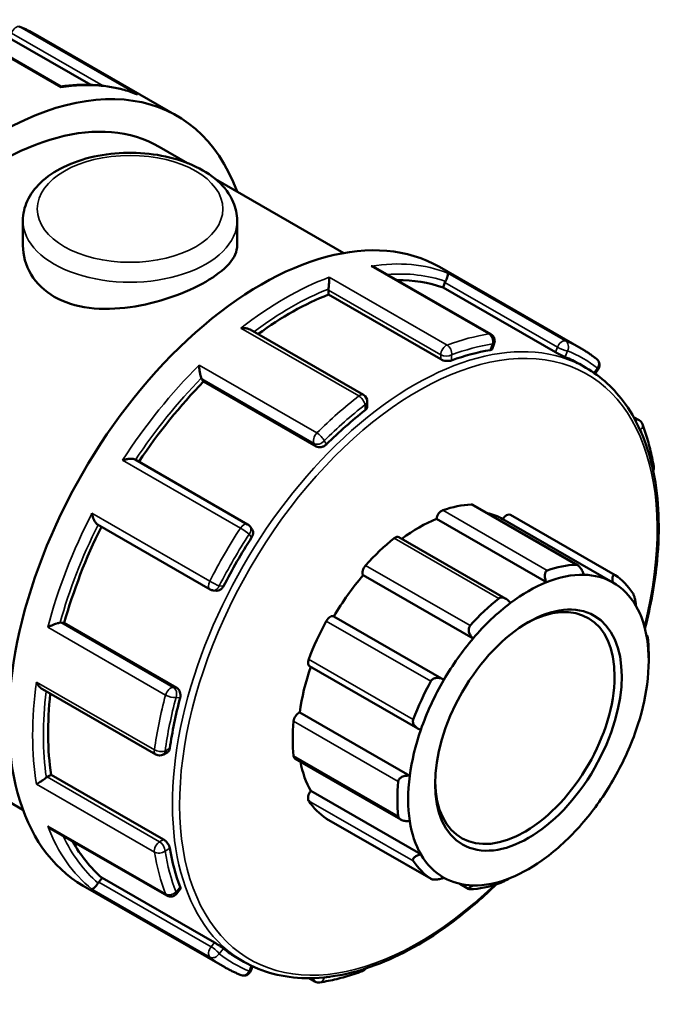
# Model space of a CAD drawing. Header units: millimetres. Extents: x 0 to 901, y -367 to 686.
# Tile 11 of 11: x 772 to 814, y 624 to 686. Entities that reach past the tile are written whole.
import ezdxf

# ---------------------------------------------------------------- set-up
doc = ezdxf.new("R2010")
doc.units = ezdxf.units.MM
doc.layers.add('Visible (ANSI)', color=7, linetype='Continuous', lineweight=50)
doc.layers.add('Visible Narrow (ANSI)', color=7, linetype='Continuous', lineweight=35)

msp = doc.modelspace()

# ---------------------------------------------------------------- linework, layer by layer
at = {"layer": 'Visible (ANSI)'}
for p, q in [((775.032, 681.396), (767.749, 685.59)), ((773.434, 684.692), (782.357, 679.553)), ((771.815, 684.453), (776.938, 681.503)), ((781.234, 677.603), (783.028, 676.57)), ((784.796, 675.553), (792.867, 670.904)), ((772.652, 672.95), (772.652, 671.38)), ((786.152, 672.95), (786.152, 671.38)), ((802.143, 665.784), (794.86, 669.978)), ((798.904, 670.025), (807.827, 664.886)), ((799.123, 668.727), (799.246, 669.042)), ((791.9, 668.284), (791.9, 668.567)), ((806.209, 664.647), (799.123, 668.727)), ((798.985, 664.204), (791.9, 668.284)), ((794.113, 661.958), (786.964, 666.075)), ((802.217, 664.85), (802.351, 665.194)), ((807.717, 663.911), (808.128, 663.674)), ((808.701, 663.308), (808.886, 663.539)), ((784.038, 662.799), (783.916, 662.973)), ((791.123, 658.719), (784.038, 662.799)), ((794.353, 661.242), (794.353, 661.542)), ((811.13, 660.567), (811.478, 660.367)), ((786.813, 653.804), (779.726, 657.885)), ((807.61, 651.222), (801, 655.029)), ((805.636, 650.153), (798.706, 654.143)), ((809.825, 650.141), (802.896, 654.132)), ((803.372, 654.402), (809.962, 650.607)), ((777.359, 653.784), (784.446, 649.703)), ((787.09, 653.487), (786.966, 653.664)), ((803.084, 649.118), (796.349, 652.996)), ((801.014, 646.605), (794.084, 650.596)), ((784.642, 649.641), (784.856, 649.621)), ((799.184, 644.013), (792.254, 648.004)), ((775.044, 647.608), (775.256, 647.589)), ((782.341, 643.509), (775.256, 647.589)), ((811.94, 646.821), (812.001, 646.786)), ((812.085, 645.2), (812.085, 645.591)), ((790.715, 644.866), (797.546, 640.933)), ((773.882, 643.412), (781.029, 639.295)), ((761.024, 642.507), (772.657, 635.808)), ((797.026, 637.963), (790.097, 641.953)), ((781.508, 639.295), (781.769, 639.445)), ((789.809, 639.031), (796.47, 635.195)), ((774.184, 637.881), (774.428, 638.021)), ((781.513, 633.941), (774.428, 638.021)), ((797.726, 633.01), (790.796, 637)), ((791.778, 635.249), (798.368, 631.454)), ((774.439, 634.602), (781.72, 630.409)), ((777.431, 631.258), (777.642, 631.521)), ((784.727, 627.441), (777.642, 631.521)), ((800.76, 630.816), (800.189, 631.145)), ((776.447, 631.028), (785.371, 625.89)), ((782.334, 630.524), (782.565, 630.811)), ((786.159, 626.474), (786.569, 626.238)), ((787.021, 625.667), (787.129, 625.946)), ((791.055, 624.992), (790.693, 625.2))]:
    msp.add_line(p, q, dxfattribs=at)
for centre, start, end in [((801.903, 665.368), 338.80211, 60.06401), ((808.512, 663.84), 321.19183, 51.41016), ((793.873, 661.542), 0, 60.06401), ((811.238, 659.951), 20.927, 60.06401), ((811.929, 657.367), 336.13465, 9.57775), ((786.573, 653.388), 35.02709, 60.06401), ((784.686, 650.119), 240.06401, 264.76275), ((781.269, 639.711), 240.06401, 299.93599), ((781.96, 630.825), 240.06401, 321.19183), ((786.573, 625.84), 248.34008, 338.80211), ((793.873, 626.094), 290.31835, 324.50407), ((791.295, 625.408), 240.06401, 278.91877)]:
    msp.add_arc(centre, 0.48, start, end, dxfattribs=at)
for centre, major_axis, start_param, end_param in [((771.129, 660.055), (11.228, 19.498), 5.832158, 9.875805), ((771.129, 660.055), (10.105, 17.548), 0, 3.141593), ((787.675, 650.527), (11.228, 19.498), 0, 3.141593), ((789.514, 649.468), (10.779, 18.718), 0.102973, 0.329005), ((799.539, 669.015), (-0.24, -0.416), 4.807179, 4.972255), ((792.24, 668.762), (-0.24, -0.416), 5.330778, 5.495853), ((789.514, 649.468), (10.779, 18.718), 0.626572, 0.918061), ((796.938, 645.192), (-10.779, -18.718), 3.580892, 3.745624), ((796.938, 645.192), (10.779, 18.718), 0, 0.080432), ((789.514, 649.468), (10.779, 18.718), 1.15017, 1.458992), ((784.209, 663.339), (-0.24, -0.416), 5.854377, 6.019452), ((796.938, 645.192), (-10.779, -18.718), 4.104491, 4.269222), ((797.575, 644.826), (5.589, 9.706), 0.349739, 0.588871), ((800.76, 654.613), (0.24, 0.416), 0, 0.349739), ((797.575, 644.826), (-5.35, -9.29), 3.775244, 4.064618), ((799.041, 654.269), (0.24, 0.416), 0.588871, 2.182057), ((797.575, 644.826), (5.35, 9.29), 0.005332, 0.177783), ((803.132, 653.986), (0.24, 0.416), 0, 1.553739), ((789.514, 649.468), (10.779, 18.718), 1.678649, 1.987555), ((796.938, 645.192), (-10.779, -18.718), 4.628089, 4.792821), ((797.575, 644.826), (-5.589, -9.706), 4.11965, 4.358782), ((796.109, 652.58), (0.24, 0.416), 0, 0.978058), ((794.389, 650.944), (-0.24, -0.416), 4.358782, 5.951969), ((804.165, 641.031), (5.589, 9.706), 0.349739, 0.588871), ((797.575, 644.826), (-5.35, -9.29), 4.403562, 4.703189), ((804.504, 640.835), (5.35, 9.29), 0.304959, 0.633651), ((804.504, 640.835), (5.35, 9.29), 0.005332, 0.304959), ((804.165, 641.031), (5.589, 9.706), 6.004606, 6.243738), ((804.504, 640.835), (5.35, 9.29), 0.633651, 0.933278), ((804.504, 640.835), (5.35, 9.29), 5.959826, 6.288518), ((804.278, 640.966), (3.992, 6.933), 2.37399, 7.050788), ((804.165, 641.031), (-5.589, -9.706), 4.11965, 4.358782), ((804.504, 640.835), (5.35, 9.29), 0.933278, 1.261969), ((804.504, 640.835), (5.35, 9.29), 5.660199, 5.959826), ((792.018, 647.586), (0.24, 0.416), 0.01319, 1.606376), ((774.875, 647.171), (0.24, 0.416), 0.259866, 0.424941), ((797.575, 644.826), (-5.589, -9.706), 4.747969, 4.987101), ((804.165, 641.031), (5.589, 9.706), 5.495853, 5.615419), ((804.504, 640.835), (5.35, 9.29), 1.261969, 1.561596), ((804.504, 640.835), (-5.35, -9.29), 2.189915, 2.518607), ((797.575, 644.826), (-5.35, -9.29), 5.033948, 5.331508), ((790.955, 645.282), (-0.24, -0.416), 4.987101, 6.283185), ((804.165, 641.031), (-5.589, -9.706), 4.747969, 4.987101), ((804.504, 640.835), (5.35, 9.29), 1.561596, 1.890288), ((804.504, 640.835), (-5.35, -9.29), 1.890288, 2.189915), ((789.514, 649.468), (10.779, 18.718), 2.219469, 2.511154), ((796.938, 645.192), (-10.779, -18.718), 5.151688, 5.31642), ((790.049, 641.537), (0.24, 0.416), 0.641509, 2.234695), ((797.575, 644.826), (-5.589, -9.706), 5.376288, 5.615419), ((804.504, 640.835), (5.35, 9.29), 1.890288, 2.189915), ((804.504, 640.835), (-5.35, -9.29), 1.561596, 1.890288), ((790.049, 639.446), (-0.24, -0.416), 5.615419, 6.283185), ((797.575, 644.826), (-5.35, -9.29), 5.691466, 5.959826), ((804.504, 640.835), (5.35, 9.29), 2.189915, 2.518607), ((774.184, 637.488), (-0.24, -0.416), 3.925057, 4.090133), ((804.165, 641.031), (-5.589, -9.706), 5.376288, 5.615419), ((804.504, 640.835), (-5.35, -9.29), 1.261969, 1.561596), ((790.955, 636.745), (-0.24, -0.416), 4.41142, 6.004606), ((797.575, 644.826), (-5.589, -9.706), 6.004606, 6.243738), ((792.018, 635.665), (-0.24, -0.416), 6.243738, 6.283185), ((804.504, 640.835), (-5.35, -9.29), 5.660199, 5.959826), ((804.504, 640.835), (-5.35, -9.29), 0.933278, 1.261969), ((789.514, 649.468), (-10.779, -18.718), 5.949046, 6.176345), ((796.938, 645.192), (-10.779, -18.718), 5.675287, 5.840019), ((804.504, 640.835), (-5.35, -9.29), 5.959826, 6.288518), ((804.165, 641.031), (-5.589, -9.706), 6.004606, 6.243738), ((804.504, 640.835), (-5.35, -9.29), 0.633651, 0.933278), ((777.601, 631.016), (-0.24, -0.416), 4.448656, 4.613731), ((804.504, 640.835), (-5.35, -9.29), 0.005332, 0.304959), ((804.165, 641.031), (-5.589, -9.706), 0.349739, 0.588871), ((804.504, 640.835), (-5.35, -9.29), 0.304959, 0.633651), ((796.938, 645.192), (-10.779, -18.718), 6.198886, 6.283185)]:
    msp.add_ellipse(centre, major_axis=major_axis, ratio=0.578093, start_param=start_param, end_param=end_param, dxfattribs=at)
msp.add_ellipse((804.504, 640.835), major_axis=(-4.152, -7.21), ratio=0.578093, dxfattribs=at)
for points, knots in [([(773.434, 684.692), (773.368, 684.73), (773.302, 684.767), (773.168, 684.839), (773.101, 684.873), (772.965, 684.941), (772.896, 684.975), (772.759, 685.039), (772.689, 685.07), (772.549, 685.13), (772.479, 685.159), (772.408, 685.187)], [5.49972085, 5.49972085, 5.49972085, 5.49972085, 5.516499, 5.516499, 5.53327714, 5.53327714, 5.55005529, 5.55005529, 5.56683343, 5.56683343, 5.58361158, 5.58361158, 5.58361158, 5.58361158]), ([(779.8, 680.925), (779.513, 681.037), (779.219, 681.133), (778.616, 681.294), (778.308, 681.358), (777.679, 681.453), (777.359, 681.484), (776.708, 681.514), (776.377, 681.513), (775.709, 681.479), (775.37, 681.446), (775.029, 681.398)], [5.5862221, 5.5862221, 5.5862221, 5.5862221, 5.6539175, 5.6539175, 5.7216129, 5.7216129, 5.7893083, 5.7893083, 5.8570037, 5.8570037, 5.9244622, 5.9244622, 5.9244622, 5.9244622]), ([(775.05, 681.334), (775.05, 681.334), (775.05, 681.335), (775.048, 681.361), (775.044, 681.379), (775.037, 681.392), (775.034, 681.395), (775.032, 681.396)], [-0.00044046, -0.00044046, -0.00044046, -0.00044046, 0, 0, 0.0212066, 0.0212066, 0.02851151, 0.02851151, 0.02851151, 0.02851151]), ([(779.8, 680.925), (779.824, 680.915), (779.847, 680.905), (779.872, 680.893), (779.873, 680.892), (779.874, 680.892)], [0.083443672, 0.083443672, 0.083443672, 0.083443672, 0.091188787, 0.091188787, 0.091625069, 0.091625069, 0.091625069, 0.091625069]), ([(772.652, 672.95), (772.652, 673.372), (772.749, 673.792), (773.118, 674.602), (773.404, 674.986), (774.162, 675.717), (774.656, 676.05), (775.796, 676.608), (776.447, 676.829), (777.819, 677.128), (778.538, 677.208), (779.978, 677.227), (780.698, 677.166), (782.077, 676.906), (782.736, 676.707), (783.935, 676.176), (784.474, 675.844), (785.35, 675.06), (785.695, 674.612), (786.067, 673.742), (786.152, 673.347), (786.152, 672.95)], [2.356194, 2.356194, 2.356194, 2.356194, 2.612893, 2.612893, 2.894422, 2.894422, 3.22149, 3.22149, 3.564496, 3.564496, 3.904707, 3.904707, 4.242846, 4.242846, 4.582585, 4.582585, 4.925588, 4.925588, 5.256289, 5.256289, 5.497787, 5.497787, 5.497787, 5.497787]), ([(786.152, 671.38), (786.152, 671.013), (785.985, 670.619), (785.299, 669.836), (784.779, 669.445), (783.571, 668.75), (782.808, 668.402), (781.145, 667.831), (780.244, 667.611), (778.56, 667.374), (777.66, 667.343), (775.997, 667.555), (775.234, 667.803), (774.025, 668.499), (773.505, 668.99), (772.819, 670.13), (772.652, 670.776), (772.652, 671.38)], [0.512917, 0.512917, 0.512917, 0.512917, 0.769256, 0.769256, 1.025595, 1.025595, 1.281935, 1.281935, 1.538274, 1.538274, 1.794732, 1.794732, 2.05119, 2.05119, 2.307649, 2.307649, 2.564107, 2.564107, 2.564107, 2.564107]), ([(794.86, 669.978), (794.84, 669.989), (794.82, 670), (794.736, 670.04), (794.668, 670.063), (794.597, 670.078), (794.596, 670.079), (794.594, 670.079)], [0.06294804, 0.06294804, 0.06294804, 0.06294804, 0.06985805, 0.06985805, 0.09118879, 0.09118879, 0.09162507, 0.09162507, 0.09162507, 0.09162507]), ([(799.419, 669.637), (799.419, 669.637), (799.419, 669.636), (799.427, 669.626), (799.431, 669.61), (799.432, 669.563), (799.429, 669.534), (799.413, 669.461), (799.401, 669.416), (799.37, 669.325), (799.354, 669.282), (799.318, 669.197), (799.299, 669.157), (799.278, 669.116), (799.278, 669.115), (799.277, 669.114)], [-0.00044046, -0.00044046, -0.00044046, -0.00044046, 0, 0, 0.0212066, 0.0212066, 0.04142834, 0.04142834, 0.06239658, 0.06239658, 0.07809051, 0.07809051, 0.09172139, 0.09172139, 0.09205691, 0.09205691, 0.09205691, 0.09205691]), ([(791.96, 669.378), (791.96, 669.377), (791.96, 669.377), (791.96, 669.342), (791.959, 669.302), (791.955, 669.211), (791.953, 669.16), (791.946, 669.047), (791.941, 668.984), (791.931, 668.867), (791.926, 668.815), (791.916, 668.719), (791.91, 668.676), (791.905, 668.636), (791.905, 668.635), (791.905, 668.634)], [-0.00044046, -0.00044046, -0.00044046, -0.00044046, 0, 0, 0.0212066, 0.0212066, 0.04142834, 0.04142834, 0.06239658, 0.06239658, 0.07809051, 0.07809051, 0.09172139, 0.09172139, 0.09205691, 0.09205691, 0.09205691, 0.09205691]), ([(786.964, 666.075), (786.917, 666.102), (786.863, 666.123), (786.744, 666.157), (786.676, 666.168), (786.537, 666.179), (786.465, 666.178), (786.392, 666.17), (786.39, 666.17), (786.389, 666.17)], [0.03164245, 0.03164245, 0.03164245, 0.03164245, 0.04954636, 0.04954636, 0.06985805, 0.06985805, 0.09118879, 0.09118879, 0.09162507, 0.09162507, 0.09162507, 0.09162507]), ([(802.217, 664.851), (802.213, 664.838), (802.204, 664.827), (802.168, 664.802), (802.133, 664.79), (802.092, 664.783)], [0.18932329, 0.18932329, 0.18932329, 0.18932329, 0.20032652, 0.20032652, 0.21868975, 0.21868975, 0.21868975, 0.21868975]), ([(806.813, 664.351), (806.78, 664.364), (806.737, 664.383), (806.637, 664.428), (806.581, 664.454), (806.473, 664.507), (806.415, 664.536), (806.304, 664.594), (806.251, 664.623), (806.209, 664.647)], [0.07298299, 0.07298299, 0.07298299, 0.07298299, 0.09127887, 0.09127887, 0.10957475, 0.10957475, 0.12770563, 0.12770563, 0.1458365, 0.1458365, 0.1458365, 0.1458365]), ([(808.812, 664.215), (808.749, 664.265), (808.686, 664.314), (808.559, 664.409), (808.494, 664.456), (808.364, 664.547), (808.299, 664.592), (808.166, 664.68), (808.099, 664.722), (807.964, 664.806), (807.896, 664.846), (807.827, 664.886)], [5.41196271, 5.41196271, 5.41196271, 5.41196271, 5.42951434, 5.42951434, 5.44706597, 5.44706597, 5.4646176, 5.4646176, 5.48216922, 5.48216922, 5.49972085, 5.49972085, 5.49972085, 5.49972085]), ([(799.664, 664.138), (799.622, 664.122), (799.568, 664.11), (799.449, 664.098), (799.384, 664.099), (799.264, 664.111), (799.2, 664.122), (799.082, 664.157), (799.028, 664.18), (798.985, 664.204)], [0.07298284, 0.07298284, 0.07298284, 0.07298284, 0.09134608, 0.09134608, 0.10970931, 0.10970931, 0.12777281, 0.12777281, 0.1458363, 0.1458363, 0.1458363, 0.1458363]), ([(783.754, 663.837), (783.754, 663.836), (783.754, 663.834), (783.756, 663.78), (783.76, 663.721), (783.771, 663.599), (783.778, 663.536), (783.797, 663.404), (783.809, 663.334), (783.833, 663.216), (783.845, 663.167), (783.868, 663.083), (783.88, 663.049), (783.891, 663.02), (783.891, 663.019), (783.892, 663.018)], [-0.00044046, -0.00044046, -0.00044046, -0.00044046, 0, 0, 0.0212066, 0.0212066, 0.04142834, 0.04142834, 0.06239658, 0.06239658, 0.07809051, 0.07809051, 0.09172139, 0.09172139, 0.09205691, 0.09205691, 0.09205691, 0.09205691]), ([(811.845, 647.248), (812.224, 648.703), (812.482, 650.139), (812.803, 653.514), (812.729, 655.394), (812.051, 658.742), (811.448, 660.21), (809.925, 662.35), (809.089, 663.121), (808.128, 663.674)], [4.37263, 4.37263, 4.37263, 4.37263, 4.596534, 4.596534, 4.919008, 4.919008, 5.240764, 5.240764, 5.499721, 5.499721, 5.499721, 5.499721]), ([(794.353, 661.242), (794.353, 661.201), (794.341, 661.157), (794.292, 661.072), (794.255, 661.032), (794.212, 660.998)], [0.18209741, 0.18209741, 0.18209741, 0.18209741, 0.20032652, 0.20032652, 0.21868975, 0.21868975, 0.21868975, 0.21868975]), ([(812.402, 657.447), (812.37, 657.638), (812.335, 657.826), (812.258, 658.198), (812.217, 658.381), (812.127, 658.743), (812.08, 658.922), (811.978, 659.274), (811.924, 659.447), (811.81, 659.789), (811.75, 659.957), (811.686, 660.122)], [4.8883639, 4.8883639, 4.8883639, 4.8883639, 4.9226937, 4.9226937, 4.9570235, 4.9570235, 4.9913533, 4.9913533, 5.025683, 5.025683, 5.0600128, 5.0600128, 5.0600128, 5.0600128]), ([(791.785, 658.848), (791.744, 658.808), (791.692, 658.769), (791.578, 658.709), (791.515, 658.688), (791.397, 658.665), (791.335, 658.662), (791.219, 658.677), (791.165, 658.695), (791.123, 658.719)], [0.07298284, 0.07298284, 0.07298284, 0.07298284, 0.09134608, 0.09134608, 0.10970931, 0.10970931, 0.12777281, 0.12777281, 0.1458363, 0.1458363, 0.1458363, 0.1458363]), ([(779.726, 657.885), (779.71, 657.895), (779.69, 657.903), (779.63, 657.922), (779.585, 657.929), (779.473, 657.938), (779.405, 657.936), (779.268, 657.922), (779.2, 657.911), (779.065, 657.881), (778.997, 657.862), (778.933, 657.839), (778.931, 657.839), (778.93, 657.838)], [0.00477088, 0.00477088, 0.00477088, 0.00477088, 0.01348898, 0.01348898, 0.0289475, 0.0289475, 0.04954636, 0.04954636, 0.06985805, 0.06985805, 0.09118879, 0.09118879, 0.09162507, 0.09162507, 0.09162507, 0.09162507]), ([(777.001, 654.498), (777.002, 654.496), (777.002, 654.495), (777.015, 654.429), (777.031, 654.362), (777.072, 654.232), (777.096, 654.168), (777.152, 654.043), (777.185, 653.982), (777.248, 653.888), (777.277, 653.852), (777.325, 653.807), (777.342, 653.794), (777.359, 653.784)], [-0.00044046, -0.00044046, -0.00044046, -0.00044046, 0, 0, 0.0212066, 0.0212066, 0.04142834, 0.04142834, 0.06239658, 0.06239658, 0.07809051, 0.07809051, 0.08743383, 0.08743383, 0.08743383, 0.08743383]), ([(787.09, 653.487), (787.093, 653.483), (787.096, 653.479), (787.127, 653.43), (787.144, 653.377), (787.158, 653.27), (787.154, 653.209), (787.123, 653.089), (787.097, 653.029), (787.064, 652.978)], [0.16211725, 0.16211725, 0.16211725, 0.16211725, 0.16389979, 0.16389979, 0.18196328, 0.18196328, 0.20032652, 0.20032652, 0.21868975, 0.21868975, 0.21868975, 0.21868975]), ([(807.493, 651.256), (807.515, 651.257), (807.538, 651.253), (807.587, 651.236), (807.611, 651.223), (807.685, 651.172), (807.732, 651.123), (807.822, 651.009), (807.868, 650.932), (807.943, 650.777), (807.973, 650.698), (807.995, 650.625)], [0.09051111, 0.09051111, 0.09051111, 0.09051111, 0.10071888, 0.10071888, 0.11092666, 0.11092666, 0.13134221, 0.13134221, 0.15618221, 0.15618221, 0.1795093, 0.1795093, 0.1795093, 0.1795093]), ([(805.636, 650.153), (805.603, 650.224), (805.575, 650.303), (805.539, 650.466), (805.531, 650.55), (805.541, 650.685), (805.556, 650.746), (805.596, 650.819), (805.613, 650.841), (805.651, 650.875), (805.673, 650.888), (805.696, 650.896)], [0.17258948, 0.17258948, 0.17258948, 0.17258948, 0.19591657, 0.19591657, 0.22075657, 0.22075657, 0.24117212, 0.24117212, 0.2513799, 0.2513799, 0.26158767, 0.26158767, 0.26158767, 0.26158767]), ([(809.825, 650.141), (809.814, 650.212), (809.807, 650.285), (809.807, 650.42), (809.814, 650.482), (809.84, 650.566), (809.859, 650.598), (809.895, 650.62), (809.909, 650.623), (809.939, 650.619), (809.955, 650.613), (809.971, 650.602)], [0.17258948, 0.17258948, 0.17258948, 0.17258948, 0.19591657, 0.19591657, 0.22075657, 0.22075657, 0.24117212, 0.24117212, 0.2513799, 0.2513799, 0.26158767, 0.26158767, 0.26158767, 0.26158767]), ([(785.286, 649.9), (785.258, 649.845), (785.22, 649.792), (785.131, 649.705), (785.08, 649.671), (784.981, 649.629), (784.926, 649.618), (784.868, 649.62), (784.862, 649.621), (784.856, 649.621)], [0.07298284, 0.07298284, 0.07298284, 0.07298284, 0.09134608, 0.09134608, 0.10970931, 0.10970931, 0.12777281, 0.12777281, 0.12976611, 0.12976611, 0.12976611, 0.12976611]), ([(802.634, 649.133), (802.657, 649.152), (802.684, 649.167), (802.742, 649.188), (802.773, 649.194), (802.869, 649.199), (802.936, 649.184), (803.068, 649.132), (803.142, 649.086), (803.271, 648.976), (803.327, 648.913), (803.373, 648.85)], [0.09051111, 0.09051111, 0.09051111, 0.09051111, 0.10071888, 0.10071888, 0.11092666, 0.11092666, 0.13134221, 0.13134221, 0.15618221, 0.15618221, 0.1795093, 0.1795093, 0.1795093, 0.1795093]), ([(811.082, 649.474), (811.093, 649.456), (811.105, 649.434), (811.129, 649.384), (811.141, 649.355), (811.174, 649.262), (811.195, 649.191), (811.23, 649.045), (811.247, 648.958), (811.271, 648.799), (811.279, 648.725), (811.283, 648.661)], [0.09051111, 0.09051111, 0.09051111, 0.09051111, 0.10071888, 0.10071888, 0.11092666, 0.11092666, 0.13134221, 0.13134221, 0.15618221, 0.15618221, 0.1795093, 0.1795093, 0.1795093, 0.1795093]), ([(774.994, 647.607), (774.964, 647.602), (774.929, 647.595), (774.845, 647.574), (774.797, 647.559), (774.684, 647.522), (774.618, 647.498), (774.493, 647.448), (774.434, 647.422), (774.321, 647.37), (774.267, 647.343), (774.218, 647.317), (774.217, 647.316), (774.216, 647.316)], [0, 0, 0, 0, 0.01348898, 0.01348898, 0.0289475, 0.0289475, 0.04954636, 0.04954636, 0.06985805, 0.06985805, 0.09118879, 0.09118879, 0.09162507, 0.09162507, 0.09162507, 0.09162507]), ([(801.014, 646.605), (800.958, 646.659), (800.903, 646.723), (800.812, 646.869), (800.777, 646.952), (800.744, 647.099), (800.739, 647.173), (800.758, 647.276), (800.768, 647.309), (800.797, 647.371), (800.815, 647.399), (800.837, 647.423)], [0.17258948, 0.17258948, 0.17258948, 0.17258948, 0.19591657, 0.19591657, 0.22075657, 0.22075657, 0.24117212, 0.24117212, 0.2513799, 0.2513799, 0.26158767, 0.26158767, 0.26158767, 0.26158767]), ([(811.982, 646.576), (811.982, 646.627), (811.983, 646.675), (811.987, 646.749), (811.991, 646.775), (812, 646.79), (812.005, 646.785), (812.013, 646.753), (812.016, 646.738), (812.022, 646.7), (812.025, 646.677), (812.028, 646.651)], [0.17258948, 0.17258948, 0.17258948, 0.17258948, 0.19591657, 0.19591657, 0.22075657, 0.22075657, 0.24117212, 0.24117212, 0.2513799, 0.2513799, 0.26158767, 0.26158767, 0.26158767, 0.26158767]), ([(773.51, 643.863), (773.511, 643.862), (773.511, 643.861), (773.541, 643.795), (773.576, 643.733), (773.653, 643.619), (773.696, 643.566), (773.785, 643.478), (773.832, 643.44), (773.882, 643.412)], [-0.00044046, -0.00044046, -0.00044046, -0.00044046, 0, 0, 0.0212066, 0.0212066, 0.04142834, 0.04142834, 0.06033088, 0.06033088, 0.06033088, 0.06033088]), ([(798.359, 643.915), (798.375, 643.944), (798.396, 643.972), (798.445, 644.021), (798.474, 644.042), (798.566, 644.095), (798.637, 644.115), (798.785, 644.131), (798.874, 644.124), (799.039, 644.083), (799.116, 644.051), (799.184, 644.013)], [0.09051111, 0.09051111, 0.09051111, 0.09051111, 0.10071888, 0.10071888, 0.11092666, 0.11092666, 0.13134221, 0.13134221, 0.15618221, 0.15618221, 0.1795093, 0.1795093, 0.1795093, 0.1795093]), ([(782.341, 643.509), (782.384, 643.484), (782.426, 643.447), (782.497, 643.354), (782.525, 643.298), (782.564, 643.185), (782.577, 643.12), (782.582, 642.991), (782.575, 642.927), (782.561, 642.871)], [0.1458363, 0.1458363, 0.1458363, 0.1458363, 0.16389979, 0.16389979, 0.18196328, 0.18196328, 0.20032652, 0.20032652, 0.21868975, 0.21868975, 0.21868975, 0.21868975]), ([(797.726, 640.854), (797.652, 640.877), (797.576, 640.912), (797.434, 641.004), (797.369, 641.063), (797.282, 641.18), (797.25, 641.243), (797.228, 641.343), (797.225, 641.377), (797.23, 641.444), (797.237, 641.477), (797.248, 641.508)], [0.17258948, 0.17258948, 0.17258948, 0.17258948, 0.19591657, 0.19591657, 0.22075657, 0.22075657, 0.24117212, 0.24117212, 0.2513799, 0.2513799, 0.26158767, 0.26158767, 0.26158767, 0.26158767]), ([(781.91, 639.69), (781.902, 639.636), (781.886, 639.584), (781.837, 639.499), (781.804, 639.466), (781.769, 639.445)], [0.07298284, 0.07298284, 0.07298284, 0.07298284, 0.09134608, 0.09134608, 0.10966858, 0.10966858, 0.10966858, 0.10966858]), ([(796.302, 637.595), (796.305, 637.624), (796.313, 637.653), (796.338, 637.709), (796.356, 637.736), (796.419, 637.81), (796.477, 637.851), (796.608, 637.917), (796.693, 637.942), (796.863, 637.968), (796.948, 637.97), (797.026, 637.963)], [0.09051111, 0.09051111, 0.09051111, 0.09051111, 0.10071888, 0.10071888, 0.11092666, 0.11092666, 0.13134221, 0.13134221, 0.15618221, 0.15618221, 0.1795093, 0.1795093, 0.1795093, 0.1795093]), ([(774.128, 637.843), (774.097, 637.819), (774.062, 637.793), (773.985, 637.737), (773.943, 637.707), (773.847, 637.64), (773.794, 637.604), (773.699, 637.54), (773.656, 637.512), (773.577, 637.462), (773.542, 637.441), (773.511, 637.423), (773.511, 637.423), (773.51, 637.423)], [0, 0, 0, 0, 0.01348898, 0.01348898, 0.0289475, 0.0289475, 0.04954636, 0.04954636, 0.06985805, 0.06985805, 0.09118879, 0.09118879, 0.09162507, 0.09162507, 0.09162507, 0.09162507]), ([(797.026, 635.095), (796.948, 635.089), (796.863, 635.09), (796.693, 635.11), (796.608, 635.132), (796.477, 635.187), (796.419, 635.222), (796.356, 635.286), (796.338, 635.31), (796.313, 635.359), (796.305, 635.385), (796.302, 635.411)], [0.17258948, 0.17258948, 0.17258948, 0.17258948, 0.19591657, 0.19591657, 0.22075657, 0.22075657, 0.24117212, 0.24117212, 0.2513799, 0.2513799, 0.26158767, 0.26158767, 0.26158767, 0.26158767]), ([(774.216, 634.783), (774.217, 634.782), (774.218, 634.781), (774.267, 634.728), (774.32, 634.681), (774.397, 634.628), (774.417, 634.614), (774.439, 634.602)], [-0.00044046, -0.00044046, -0.00044046, -0.00044046, 0, 0, 0.0212066, 0.0212066, 0.02876067, 0.02876067, 0.02876067, 0.02876067]), ([(781.513, 633.941), (781.556, 633.917), (781.602, 633.881), (781.691, 633.797), (781.733, 633.747), (781.804, 633.649), (781.837, 633.593), (781.886, 633.484), (781.902, 633.431), (781.91, 633.386)], [0.1458363, 0.1458363, 0.1458363, 0.1458363, 0.16389979, 0.16389979, 0.18196328, 0.18196328, 0.20032652, 0.20032652, 0.21868975, 0.21868975, 0.21868975, 0.21868975]), ([(797.248, 632.588), (797.237, 632.605), (797.23, 632.624), (797.225, 632.664), (797.228, 632.684), (797.25, 632.745), (797.282, 632.786), (797.369, 632.862), (797.434, 632.901), (797.576, 632.966), (797.652, 632.991), (797.726, 633.01)], [0.09051111, 0.09051111, 0.09051111, 0.09051111, 0.10071888, 0.10071888, 0.11092666, 0.11092666, 0.13134221, 0.13134221, 0.15618221, 0.15618221, 0.1795093, 0.1795093, 0.1795093, 0.1795093]), ([(777.385, 631.195), (777.36, 631.157), (777.335, 631.121), (777.279, 631.047), (777.25, 631.011), (777.187, 630.939), (777.154, 630.905), (777.098, 630.854), (777.074, 630.836), (777.032, 630.812), (777.015, 630.807), (777.002, 630.809), (777.002, 630.809), (777.001, 630.809)], [0, 0, 0, 0, 0.01348898, 0.01348898, 0.0289475, 0.0289475, 0.04954636, 0.04954636, 0.06985805, 0.06985805, 0.09118879, 0.09118879, 0.09162507, 0.09162507, 0.09162507, 0.09162507]), ([(786.569, 626.238), (787.724, 625.573), (789.058, 625.223), (791.96, 625.179), (793.533, 625.496), (796.765, 626.772), (798.426, 627.74), (800.872, 629.625), (801.693, 630.339), (802.489, 631.117)], [2.358128, 2.358128, 2.358128, 2.358128, 2.669022, 2.669022, 2.986132, 2.986132, 3.308207, 3.308207, 3.474501, 3.474501, 3.474501, 3.474501]), ([(799.184, 631.529), (799.116, 631.504), (799.039, 631.48), (798.874, 631.44), (798.785, 631.424), (798.637, 631.411), (798.566, 631.409), (798.474, 631.42), (798.445, 631.425), (798.396, 631.44), (798.375, 631.449), (798.359, 631.46)], [0.17258948, 0.17258948, 0.17258948, 0.17258948, 0.19591657, 0.19591657, 0.22075657, 0.22075657, 0.24117212, 0.24117212, 0.2513799, 0.2513799, 0.26158767, 0.26158767, 0.26158767, 0.26158767]), ([(803.373, 631.518), (803.327, 631.492), (803.271, 631.461), (803.142, 631.394), (803.068, 631.357), (802.936, 631.293), (802.869, 631.261), (802.773, 631.22), (802.742, 631.207), (802.684, 631.184), (802.657, 631.173), (802.634, 631.165)], [0.17258948, 0.17258948, 0.17258948, 0.17258948, 0.19591657, 0.19591657, 0.22075657, 0.22075657, 0.24117212, 0.24117212, 0.2513799, 0.2513799, 0.26158767, 0.26158767, 0.26158767, 0.26158767]), ([(782.561, 630.954), (782.575, 630.916), (782.582, 630.879), (782.578, 630.835), (782.573, 630.822), (782.565, 630.811)], [0.07298284, 0.07298284, 0.07298284, 0.07298284, 0.09134608, 0.09134608, 0.10237228, 0.10237228, 0.10237228, 0.10237228]), ([(800.837, 630.805), (800.815, 630.805), (800.797, 630.806), (800.768, 630.811), (800.758, 630.816), (800.739, 630.835), (800.744, 630.854), (800.777, 630.898), (800.812, 630.927), (800.903, 630.987), (800.958, 631.018), (801.014, 631.046)], [0.09051111, 0.09051111, 0.09051111, 0.09051111, 0.10071888, 0.10071888, 0.11092666, 0.11092666, 0.13134221, 0.13134221, 0.15618221, 0.15618221, 0.1795093, 0.1795093, 0.1795093, 0.1795093]), ([(784.727, 627.441), (784.77, 627.416), (784.821, 627.386), (784.926, 627.319), (784.981, 627.283), (785.08, 627.216), (785.131, 627.18), (785.22, 627.116), (785.258, 627.087), (785.286, 627.065)], [0.1458363, 0.1458363, 0.1458363, 0.1458363, 0.16389979, 0.16389979, 0.18196328, 0.18196328, 0.20032652, 0.20032652, 0.21868975, 0.21868975, 0.21868975, 0.21868975]), ([(785.371, 625.89), (785.436, 625.852), (785.503, 625.815), (785.636, 625.743), (785.704, 625.708), (785.839, 625.64), (785.908, 625.607), (786.046, 625.543), (786.115, 625.512), (786.255, 625.452), (786.325, 625.422), (786.396, 625.394)], [2.3581282, 2.3581282, 2.3581282, 2.3581282, 2.37490634, 2.37490634, 2.39168449, 2.39168449, 2.40846263, 2.40846263, 2.42524078, 2.42524078, 2.44201892, 2.44201892, 2.44201892, 2.44201892]), ([(791.369, 624.933), (791.544, 624.961), (791.719, 624.992), (792.071, 625.063), (792.248, 625.103), (792.603, 625.19), (792.781, 625.237), (793.139, 625.34), (793.319, 625.395), (793.678, 625.513), (793.859, 625.577), (794.04, 625.644)], [2.7939688, 2.7939688, 2.7939688, 2.7939688, 2.8282986, 2.8282986, 2.8626284, 2.8626284, 2.8969582, 2.8969582, 2.9312879, 2.9312879, 2.9656177, 2.9656177, 2.9656177, 2.9656177])]:
    msp.add_open_spline(points, degree=3, knots=knots, dxfattribs=at)
at = {"layer": 'Visible Narrow (ANSI)'}
for p, q in [((767.625, 685.609), (775.05, 681.334)), ((779.874, 680.892), (772.45, 685.167)), ((771.937, 684.768), (777.71, 681.443)), ((794.594, 670.079), (802.019, 665.803)), ((806.843, 665.361), (799.419, 669.637)), ((799.384, 665.102), (791.96, 669.378)), ((799.246, 669.042), (806.331, 664.962)), ((791.9, 668.567), (798.985, 664.486)), ((786.389, 666.17), (793.814, 661.895)), ((802.243, 665.172), (802.092, 664.783)), ((806.331, 664.962), (806.209, 664.647)), ((806.813, 664.351), (806.964, 664.74)), ((798.985, 664.486), (798.985, 664.204)), ((799.664, 664.138), (799.664, 664.486)), ((791.179, 659.561), (783.754, 663.837)), ((808.852, 663.644), (808.624, 663.362)), ((783.916, 662.973), (791.001, 658.893)), ((794.212, 661.347), (794.212, 660.998)), ((811.554, 659.725), (811.578, 659.755)), ((791.785, 658.848), (791.634, 659.063)), ((791.001, 658.893), (791.123, 658.719)), ((778.93, 657.838), (786.355, 653.563)), ((800.903, 655.051), (807.493, 651.256)), ((784.426, 650.222), (777.001, 654.498)), ((805.696, 650.896), (799.106, 654.691)), ((786.913, 653.193), (787.064, 652.978)), ((796.043, 652.928), (802.634, 649.133)), ((800.837, 647.423), (794.247, 651.218)), ((785.286, 649.9), (785.025, 649.924)), ((774.216, 647.316), (781.641, 643.04)), ((782.13, 643.528), (775.044, 647.608)), ((791.769, 647.71), (798.359, 643.915)), ((797.248, 641.508), (790.658, 645.303)), ((780.935, 639.588), (773.51, 643.863)), ((782.341, 643.509), (782.13, 643.528)), ((782.299, 642.895), (782.561, 642.871)), ((789.712, 641.39), (796.302, 637.595)), ((781.91, 639.69), (781.608, 639.516)), ((796.302, 635.411), (789.712, 639.206)), ((773.51, 637.423), (780.935, 633.147)), ((781.269, 633.801), (774.184, 637.881)), ((790.658, 636.383), (797.248, 632.588)), ((798.359, 631.46), (791.769, 635.255)), ((781.641, 630.507), (774.216, 634.783)), ((781.513, 633.941), (781.269, 633.801)), ((781.608, 633.213), (781.91, 633.386)), ((784.516, 627.178), (777.431, 631.258)), ((777.001, 630.809), (784.426, 626.534)), ((782.561, 630.954), (782.299, 630.629)), ((784.727, 627.441), (784.516, 627.178)), ((785.025, 626.74), (785.286, 627.065)), ((787.045, 625.986), (786.913, 625.645)), ((791.634, 625.212), (791.649, 625.251))]:
    msp.add_line(p, q, dxfattribs=at)
for centre, major_axis, ratio, start_param, end_param in [((772.231, 684.741), (0.24, 0.416), 0.578093, 0.083891, 1.830662), ((772.231, 684.741), (0.177, 0.446), 0.813101, 6.16546, 6.283185), ((762.205, 665.194), (11.228, 19.498), 0.578093, 0, 0.083891), ((769.63, 660.918), (11.228, 19.498), 0.578093, 0.083891, 0.435841), ((779.402, 672.95), (-6.75, 0), 0.575862, 0, 3.141593), ((789.174, 649.663), (11.228, 19.498), 0.578093, 0.083891, 0.435841), ((789.514, 649.468), (10.989, 19.082), 0.578093, 0.10569, 0.380945), ((789.174, 649.663), (-11.228, -19.498), 0.578093, 3.749082, 4.101032), ((789.514, 649.468), (-10.989, -19.082), 0.578093, 3.770881, 4.074156), ((797.349, 644.956), (10.779, 18.718), 0.578093, 0, 3.141593), ((796.599, 645.388), (-11.228, -19.498), 0.578093, 3.577433, 3.749082), ((801.903, 665.368), (0.24, 0.416), 0.578093, 0, 0.435841), ((801.903, 665.368), (0.074, -0.474), 0.73969, 1.033404, 2.6042), ((806.625, 664.935), (0.24, 0.416), 0.578093, 0.083891, 1.830662), ((796.599, 645.388), (11.228, 19.498), 0.578093, 0, 0.083891), ((806.625, 664.935), (0.177, 0.446), 0.813101, 4.594664, 6.16546), ((797.575, 644.826), (-10.619, -18.441), 0.578093, 2.024089, 7.389068), ((799.325, 664.682), (0.24, 0.416), 0.578093, 0.607489, 2.354261), ((799.325, 664.682), (-0.167, 0.45), 0.66998, 4.034189, 5.604986), ((796.938, 645.192), (10.989, 19.082), 0.578093, 0.435841, 0.607489), ((801.903, 665.368), (0.448, -0.174), 0.209664, 5.650597, 6.283185), ((806.625, 664.935), (-0.448, 0.174), 0.209664, 0.938208, 2.509004), ((796.938, 645.192), (10.989, 19.082), 0.578093, 6.195427, 6.367076), ((799.325, 664.682), (-0.48, 0), 0.575862, 0.785398, 2.356194), ((808.512, 663.84), (0.299, 0.375), 0.812831, 4.835474, 6.283185), ((789.174, 649.663), (-11.228, -19.498), 0.578093, 4.272681, 4.624631), ((808.512, 663.84), (0.374, -0.301), 0.212712, 0, 0.633083), ((789.514, 649.468), (-10.989, -19.082), 0.578093, 4.29448, 4.602725), ((796.599, 645.388), (-11.228, -19.498), 0.578093, 4.101032, 4.272681), ((793.873, 661.542), (0.24, 0.416), 0.578093, 0, 0.959439), ((793.873, 661.542), (0.296, -0.378), 0.46835, 0.713243, 2.284039), ((793.873, 661.542), (0.48, 0), 0.575862, 5.497787, 6.283185), ((796.938, 645.192), (10.989, 19.082), 0.578093, 0.959439, 1.131088), ((811.238, 659.951), (0.24, 0.416), 0.578093, 0, 0.751599), ((811.238, 659.951), (-0.374, 0.301), 0.212712, 3.774675, 4.139424), ((811.238, 659.951), (0.448, 0.171), 0.738352, 5.253422, 6.283185), ((796.938, 645.192), (-10.989, -19.082), 0.578093, 2.661151, 2.701885), ((791.295, 659.259), (-0.24, -0.416), 0.578093, 4.272681, 6.019452), ((791.295, 659.259), (-0.393, -0.276), 0.787757, 0.35258, 1.923377), ((791.295, 659.259), (-0.339, 0.34), 0.347339, 3.805851, 5.376647), ((811.929, 657.367), (0.473, 0.08), 0.668174, 5.68603, 6.283185), ((789.174, 649.663), (-11.228, -19.498), 0.578093, 4.79628, 5.14823), ((789.514, 649.468), (-10.989, -19.082), 0.578093, 4.818177, 5.126431), ((796.599, 645.388), (-11.228, -19.498), 0.578093, 4.624631, 4.79628), ((786.573, 653.388), (0.24, 0.416), 0.578093, 0, 1.483038), ((786.573, 653.388), (0.403, -0.26), 0.071516, 0.61821, 2.189006), ((786.573, 653.388), (0.393, 0.276), 0.787757, 5.064969, 6.283185), ((796.938, 645.192), (10.989, 19.082), 0.578093, 1.483038, 1.654687), ((784.686, 650.119), (-0.24, -0.416), 0.578093, 4.79628, 6.283185), ((784.686, 650.119), (-0.427, 0.219), 0.068372, 0.952744, 2.52354), ((784.686, 650.119), (-0.044, -0.478), 0.788574, 0, 1.222868), ((789.174, 649.663), (-11.228, -19.498), 0.578093, 5.319878, 5.671828), ((781.96, 643.09), (0.24, 0.416), 0.578093, 0.259866, 2.006637), ((781.96, 643.09), (0.044, 0.478), 0.788574, 4.364461, 5.935257), ((789.514, 649.468), (-10.989, -19.082), 0.578093, 5.34668, 5.65003), ((796.599, 645.388), (-11.228, -19.498), 0.578093, 5.14823, 5.319878), ((781.96, 643.09), (0.464, -0.123), 0.344481, 4.04901, 5.619806), ((796.938, 645.192), (10.989, 19.082), 0.578093, 2.006637, 2.178286), ((781.269, 639.711), (-0.24, -0.416), 0.578093, 5.319878, 6.283185), ((781.269, 639.711), (-0.475, 0.067), 0.465763, 0.858889, 2.429685), ((781.269, 639.711), (0.24, -0.416), 0.578093, 0, 0.787332), ((789.174, 649.663), (-11.228, -19.498), 0.578093, 5.843477, 6.195427), ((789.514, 649.468), (-10.989, -19.082), 0.578093, 5.897855, 6.173628), ((781.269, 633.408), (0.24, 0.416), 0.578093, 0.783464, 2.530236), ((781.269, 633.408), (0.24, -0.416), 0.578093, 0.787332, 2.358128), ((781.269, 633.408), (0.473, 0.08), 0.668174, 3.8225, 5.393297), ((796.599, 645.388), (-11.228, -19.498), 0.578093, 5.671828, 5.843477), ((796.938, 645.192), (10.989, 19.082), 0.578093, 2.530236, 2.701885), ((781.96, 630.825), (-0.448, -0.171), 0.738352, 0.541033, 2.11183), ((781.96, 630.825), (-0.24, -0.416), 0.578093, 5.843477, 6.283185), ((781.96, 630.825), (0.374, -0.301), 0.212712, 0, 0.633083), ((784.686, 626.936), (-0.24, -0.416), 0.578093, 4.448656, 6.195427), ((784.686, 626.936), (0.374, -0.301), 0.212712, 0.633083, 2.203879), ((784.686, 626.936), (-0.299, -0.375), 0.812831, 0.123085, 1.693881), ((796.599, 645.388), (-11.228, -19.498), 0.578093, 6.195427, 6.283185), ((796.938, 645.192), (-10.989, -19.082), 0.578093, 6.195427, 6.367076), ((786.573, 625.84), (-0.177, -0.446), 0.813101, 0, 1.453071), ((786.573, 625.84), (0.448, -0.174), 0.209664, 5.650597, 6.283185), ((793.873, 626.094), (0.167, -0.45), 0.66998, 0, 0.610102), ((791.295, 625.408), (-0.24, -0.416), 0.578093, 5.513383, 6.283185), ((791.295, 625.408), (0.074, -0.474), 0.73969, 0, 1.033404), ((791.295, 625.408), (0.448, -0.174), 0.209664, 5.259787, 5.650597), ((796.938, 645.192), (-10.989, -19.082), 0.578093, 0.435841, 0.480441)]:
    msp.add_ellipse(centre, major_axis=major_axis, ratio=ratio, start_param=start_param, end_param=end_param, dxfattribs=at)
msp.add_ellipse((779.402, 673.686), major_axis=(-5.85, 0), ratio=0.575862, dxfattribs=at)

doc.saveas('drawing.dxf')
